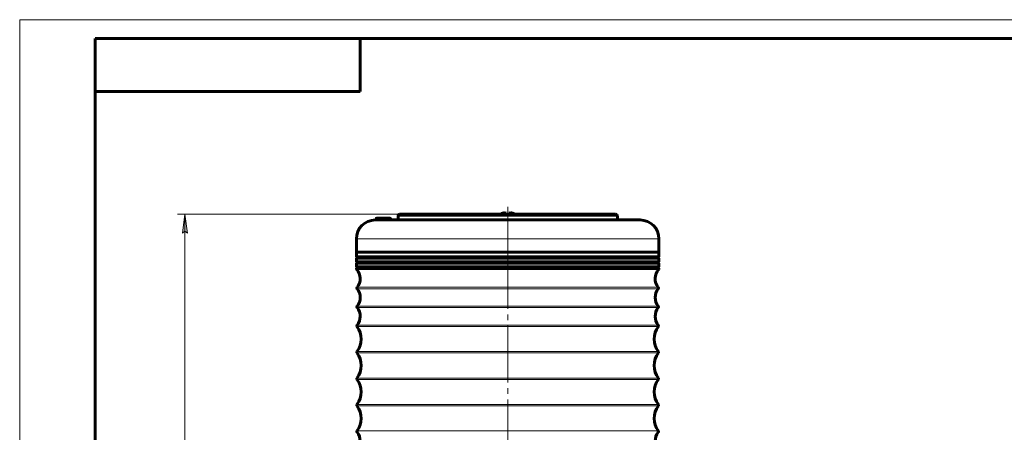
# Model space of a CAD drawing. Header units: millimetres. Extents: x 0 to 594, y 0 to 420.
# Tile 6 of 10: x 0 to 260, y 311 to 420. Entities that reach past the tile are written whole.
import ezdxf

# ---------------------------------------------------------------- set-up
doc = ezdxf.new("R2010")
doc.units = ezdxf.units.MM
for name, pattern in [('K5LT_AXLED', [19.5, 15, -1.5, 1.5, -1.5]), ('K5LT_BASIC', [0]), ('K5LT_THIN', [0])]:
    doc.linetypes.add(name, pattern=pattern)
doc.layers.add('Системный слой', color=7, linetype='Continuous')
doc.styles.add('KDIMTEXTSTYLE', font='GOST_AU.SHX', dxfattribs={"width": 0.96, "oblique": 15, "height": 5})
doc.styles.add('KTEXTSTYLE', font='GOST_AU.SHX', dxfattribs={"width": 0.96, "height": 5})
doc.dimstyles.new('KDIMSTYLE (1.00)', dxfattribs={"dimtxt": 5, "dimasz": 1, "dimexe": 2, "dimexo": 0, "dimgap": 1, "dimtad": 1, "dimtxsty": 'KDIMTEXTSTYLE', "dimsah": 1, "dimcen": 0, "dimdle": 1, "dimadec": 0, "dimazin": 0, "dimtfac": 0.667, "dimtmove": 0, "dimatfit": 3, "dimfxl": 1, "dimtvp": 1, "dimtolj": 1, "dimtzin": 0, "dimarcsym": 0})

# ---------------------------------------------------------------- blocks, each defined once
blk = doc.blocks.new('D0')
at = {"layer": 'Системный слой'}
for points in [[(44.36, 363.5), (43.7, 368.5), (43.04, 363.5), (43.7, 364)], [(43.7, 112), (44.36, 117), (43.7, 116.5), (43.04, 117)]]:
    blk.add_hatch(color=7, dxfattribs=at).paths.add_polyline_path(points)
at = {"layer": 'Системный слой', "color": 7, "linetype": 'K5LT_THIN', "lineweight": 18}
for p, q in [((100.55, 368.5), (41.7, 368.5)), ((43.04, 363.5), (43.7, 368.5)), ((43.7, 368.5), (44.36, 363.5)), ((43.7, 364), (43.04, 363.5)), ((44.36, 363.5), (43.7, 364)), ((43.7, 112), (43.04, 117)), ((43.04, 117), (43.7, 116.5)), ((43.7, 116.5), (44.36, 117)), ((44.36, 117), (43.7, 112)), ((126.75, 112), (41.7, 112))]:
    blk.add_line(p, q, dxfattribs=at)
blk.add_wipeout([(42.7, 234.77), (35.56, 234.77), (35.56, 245.28), (42.7, 245.28)]).dxf.layer = 'Системный слой'
blk.add_line((43.7, 368.5), (43.7, 112), dxfattribs=at)
at = {"layer": 'Системный слой', "color": 7, "insert": (36.16, 234.77), "char_height": 5, "attachment_point": 1, "rotation": 90, "style": 'KTEXTSTYLE'}
blk.add_mtext('\\H3.5;\\W0.965;\\Q15;\\Q15;\\H5.00;257', dxfattribs=at)
blk = doc.blocks.new('KDIMARROW_01')
at = {"layer": 'Системный слой'}
blk.add_hatch(color=0, dxfattribs=at).paths.add_polyline_path([(0, 0), (-5, 0.66), (-4.5, 0), (-5, -0.66)])
at = {"layer": 'Системный слой', "color": 0, "linetype": 'K5LT_THIN', "lineweight": 18}
for p, q in [((-4.5, 0), (-5, 0.66)), ((-5, 0.66), (0, 0)), ((0, 0), (-5, -0.66)), ((-5, -0.66), (-4.5, 0)), ((0, 0), (-1, 0))]:
    blk.add_line(p, q, dxfattribs=at)
blk = doc.blocks.new('U81')
at = {"color": 7, "linetype": 'K5LT_THIN', "lineweight": 18}
for p, q in [((0, 0), (0, 420)), ((0, 420), (594, 420))]:
    blk.add_line(p, q, dxfattribs=at)
at = {"color": 150, "linetype": 'K5LT_BASIC', "lineweight": 60, "true_color": 0x0080ff}
for p, q in [((20, 5), (20, 415)), ((20, 415), (589, 415)), ((90, 415), (90, 401)), ((90, 401), (20, 401))]:
    blk.add_line(p, q, dxfattribs=at)

msp = doc.modelspace()

# ---------------------------------------------------------------- linework, layer by layer
at = {"layer": 'Системный слой', "color": 30, "linetype": 'K5LT_AXLED', "lineweight": 18, "true_color": 0xff8000}
for p, q in [((129.047, 370.497), (129.047, 358.497)), ((129.047, 358.497), (129.047, 283.497))]:
    msp.add_line(p, q, dxfattribs=at)
at = {"layer": 'Системный слой', "color": 150, "linetype": 'K5LT_BASIC', "lineweight": 60, "true_color": 0x0080ff}
for p, q in [((94.247, 366.997), (94.247, 367.297)), ((94.646, 367.497), (97.847, 367.497)), ((98.047, 366.997), (98.047, 367.297)), ((100.047, 367.997), (100.047, 366.997)), ((157.547, 368.497), (100.547, 368.497)), ((127.184, 368.562), (127.167, 368.588)), ((128.566, 368.562), (128.523, 368.806)), ((129.571, 368.806), (129.528, 368.562)), ((130.927, 368.588), (130.91, 368.562)), ((158.047, 367.997), (158.047, 366.997)), ((164.047, 366.997), (94.047, 366.997)), ((89.047, 361.997), (89.047, 358.497)), ((169.047, 361.997), (169.047, 358.497)), ((169.047, 358.497), (89.047, 358.497)), ((169.047, 358.497), (89.047, 358.497)), ((89.047, 358.497), (89.047, 357.247)), ((169.047, 357.247), (89.047, 357.247)), ((89.047, 356.914), (89.047, 355.914)), ((169.047, 356.914), (89.047, 356.914)), ((169.047, 358.497), (169.047, 357.247)), ((169.047, 356.914), (169.047, 355.914)), ((169.047, 355.914), (89.047, 355.914)), ((169.047, 355.581), (89.047, 355.581)), ((89.047, 355.581), (89.047, 354.581)), ((169.047, 354.581), (89.047, 354.581)), ((89.047, 354.247), (89.047, 354.114)), ((169.047, 354.247), (89.047, 354.247)), ((169.047, 355.581), (169.047, 354.581)), ((169.047, 354.247), (169.047, 354.114))]:
    msp.add_line(p, q, dxfattribs=at)
at = {"layer": 'Системный слой', "color": 7, "linetype": 'K5LT_THIN', "lineweight": 18}
for p, q in [((94.247, 367.297), (98.047, 367.297)), ((158.047, 367.997), (100.047, 367.997)), ((169.047, 361.997), (89.047, 361.997)), ((169.047, 354.114), (89.047, 354.114)), ((168.971, 353.914), (89.123, 353.914)), ((168.877, 349.188), (89.217, 349.188)), ((168.877, 348.806), (89.217, 348.806)), ((168.877, 344.188), (89.217, 344.188)), ((168.877, 343.806), (89.217, 343.806)), ((168.897, 338.805), (89.197, 338.805)), ((168.887, 339.177), (89.207, 339.177)), ((168.906, 332.177), (89.188, 332.177)), ((168.906, 331.817), (89.188, 331.817)), ((168.906, 325.177), (89.188, 325.177)), ((168.906, 324.817), (89.188, 324.817)), ((168.906, 318.177), (89.188, 318.177)), ((168.906, 317.817), (89.188, 317.817)), ((168.897, 311.189), (89.197, 311.189))]:
    msp.add_line(p, q, dxfattribs=at)
at = {"layer": 'Системный слой', "color": 150, "linetype": 'K5LT_BASIC', "lineweight": 60, "true_color": 0x0080ff}
for centre, radius, start, end in [((97.847, 367.297), 0.2, 0, 90), ((100.547, 367.997), 0.5, 90, 180), ((129.047, 365.372), 3.725, 120.31831, 122.9731), ((129.047, 365.372), 3.725, 57.0269, 59.68169), ((157.547, 367.997), 0.5, 0, 90), ((94.047, 361.997), 5, 90, 180), ((164.047, 361.997), 5, 0, 90), ((89.047, 357.081), 0.167, 270, 90), ((169.047, 357.081), 0.167, 90, 270), ((89.047, 355.747), 0.167, 270, 90), ((89.047, 354.414), 0.167, 270, 90), ((169.047, 355.747), 0.167, 90, 270), ((169.047, 354.414), 0.167, 90, 270), ((89.347, 354.114), 0.3, 180, 221.82175), ((86.422, 351.497), 3.625, 320.43578, 41.82175), ((171.672, 351.497), 3.625, 138.17825, 219.56422), ((168.747, 354.114), 0.3, 318.17825, 0), ((89.448, 348.997), 0.3, 140.43578, 219.56422), ((168.646, 348.997), 0.3, 320.43578, 39.56422), ((86.422, 346.497), 3.625, 320.43578, 39.56422), ((171.672, 346.497), 3.625, 140.43578, 219.56422), ((89.448, 343.997), 0.3, 140.43578, 219.56422), ((86.422, 341.497), 3.625, 320.20061, 39.56422), ((171.672, 341.497), 3.625, 140.43578, 219.79939), ((168.646, 343.997), 0.3, 320.43578, 39.56422), ((89.438, 338.985), 0.3, 140.20061, 216.77899), ((84.772, 335.497), 5.525, 323.0686, 36.77899), ((173.322, 335.497), 5.525, 143.22101, 216.9314), ((168.656, 338.985), 0.3, 323.22101, 39.79939), ((89.428, 331.997), 0.3, 143.0686, 216.9314), ((84.772, 328.497), 5.525, 323.0686, 36.9314), ((173.322, 328.497), 5.525, 143.0686, 216.9314), ((168.666, 331.997), 0.3, 323.0686, 36.9314), ((89.428, 324.997), 0.3, 143.0686, 216.9314), ((84.772, 321.497), 5.525, 323.0686, 36.9314), ((173.322, 321.497), 5.525, 143.0686, 216.9314), ((168.666, 324.997), 0.3, 323.0686, 36.9314), ((89.428, 317.997), 0.3, 143.0686, 216.9314), ((84.772, 314.497), 5.525, 323.22101, 36.9314), ((173.322, 314.497), 5.525, 143.0686, 216.77899), ((168.666, 317.997), 0.3, 323.0686, 36.9314), ((89.438, 311.01), 0.3, 143.22101, 219.79939), ((86.422, 308.497), 3.625, 320.43578, 39.79939), ((171.672, 308.497), 3.625, 140.20061, 219.56422), ((168.656, 311.01), 0.3, 320.20061, 36.77899)]:
    msp.add_arc(centre, radius, start, end, dxfattribs=at)
for centre, major_axis, ratio, start_param, end_param in [((94.646, 367.297), (0.399, 0), 0.5010363, 1.5707963, 3.1415927), ((129.047, 365.386), (-3.724, 0), 0.9849221, 5.0823584, 5.2362124), ((129.047, 365.386), (-3.724, 0), 0.9849221, 5.0823584, 5.2362124), ((129.08, 365.408), (-2.722, 2.54), 0.9235247, 5.6403656, 5.8178917), ((129.08, 365.408), (-2.722, 2.54), 0.9235247, 5.6403656, 5.8178917), ((129.164, 365.408), (-1.082, 3.562), 0.2616926, -0.3941189, -0.2165928), ((129.164, 365.408), (-1.082, 3.562), 0.2616926, -0.3941189, -0.2165928), ((129.047, 365.515), (-3.716, 0), 0.8268199, 4.5826027, 4.8421753), ((129.047, 365.515), (-3.716, 0), 0.8268199, 4.712389, 4.8421753), ((129.047, 365.515), (-3.716, 0), 0.8268199, 4.5826027, 4.712389), ((128.93, 365.408), (1.082, 3.562), 0.2616926, 0.2165928, 0.3941189), ((128.93, 365.408), (1.082, 3.562), 0.2616926, 0.2165928, 0.3941189), ((129.014, 365.408), (2.722, 2.54), 0.9235247, 0.4652936, 0.6428197), ((129.014, 365.408), (2.722, 2.54), 0.9235247, 0.4652936, 0.6428197), ((129.047, 365.386), (-3.724, 0), 0.9849221, 4.1885656, 4.3424195), ((129.047, 365.386), (-3.724, 0), 0.9849221, 4.1885656, 4.3424195)]:
    msp.add_ellipse(centre, major_axis=major_axis, ratio=ratio, start_param=start_param, end_param=end_param, dxfattribs=at)

# ---------------------------------------------------------------- next in the draw order: dimensions: what is measured, and where the dimension line sits
at = {"layer": 'Системный слой', "color": 7}
dim = msp.add_linear_dim(base=(43.697, 368.497), p1=(126.747, 111.997), p2=(100.547, 368.497), angle=90, dimstyle='KDIMSTYLE (1.00)', override={"dimexo": 0, "dimpost": '\\H5.0;\\W0.965;\\Q15;<>', "dimblk1": 'KDIMARROW_01', "dimblk2": 'KDIMARROW_01', "dimse1": 0, "dimse2": 0, "dimclrt": 7, "dimtol": 1, "dimtp": 0, "dimtm": 0, "dimtdec": 5, "dimtolj": 1}, dxfattribs=at)
dim.commit()
dim.dimension.update_dxf_attribs({"geometry": 'D0', "text_midpoint": (43.697, 240.247), "dimtype": 160})

# ---------------------------------------------------------------- next in the draw order: block references
msp.add_blockref('U81', (0, 0))

doc.saveas('drawing.dxf')
